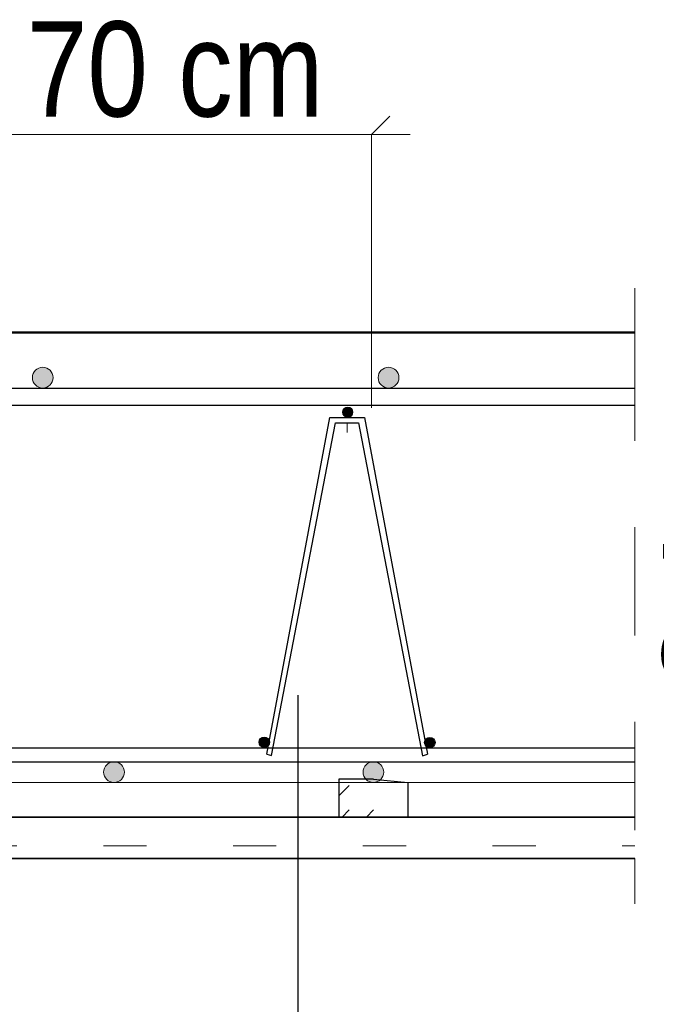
# Model space of a CAD drawing. Header units: millimetres. Extents: x -4 to 113, y -17 to 52.
# Tile 90 of 91: x 108.103 to 108.84, y 38.737 to 39.875. Entities that reach past the tile are written whole.
import ezdxf

# ---------------------------------------------------------------- set-up
doc = ezdxf.new("R2010")
doc.units = ezdxf.units.MM
doc.linetypes.add('DASHDOT', pattern=[1, 0.5, -0.25, 0, -0.25])
doc.linetypes.add('HIDDEN', pattern=[0.375, 0.25, -0.125])
doc.layers.add('Mattenbewehrung', color=7, linetype='Continuous', lineweight=20)
doc.layers.add('Schraffuren', color=7, linetype='Continuous', lineweight=20)
doc.styles.add('Arial Narrow', font='ARIALN.TTF')
doc.dimstyles.new('Arch_Strakon_dimstyle', dxfattribs={"dimtxt": 17.5, "dimasz": 1, "dimexe": 1.25, "dimexo": 0.0625, "dimgap": 1, "dimtad": 0, "dimdec": 5, "dimzin": 12, "dimdsep": 46, "dimtxsty": 'Arial Narrow', "dimblk": 'Arrowhead_Tick', "dimsah": 1, "dimcen": 0, "dimse1": 1, "dimse2": 1, "dimclrd": 6, "dimclrt": 2, "dimazin": 0, "dimtfac": 1, "dimtdec": 4, "dimtmove": 0, "dimatfit": 3, "dimldrblk": 'NONE', "dimfxl": 1, "dimtvp": 1, "dimtolj": 1, "dimtzin": 0, "dimlwd": 13, "dimarcsym": 2})

# ---------------------------------------------------------------- blocks, each defined once
blk = doc.blocks.new('Arrowhead_Tick')
at = {"color": 0, "linetype": 'Continuous', "lineweight": -2, "ltscale": 0.5}
for p, q in [((0, 20), (0, -10)), ((-1, 0), (0, 0)), ((10, 0), (0, 0))]:
    blk.add_line(p, q, dxfattribs=at)
at = {"color": 2, "linetype": 'Continuous', "lineweight": 35, "ltscale": 0.5}
blk.add_line((4.42, 4.42), (-4.42, -4.42), dxfattribs=at)
blk = doc.blocks.new('*D41')
at = {"layer": 'Defpoints', "color": 0}
for p in [(108.5523, 38.9934), (109.3177, 38.9934), (108.8149, 38.9534)]:
    blk.add_point(p, dxfattribs=at)
at = {"layer": 'Mattenbewehrung', "color": 6, "linetype": 'Continuous', "lineweight": 13}
for p, q in [((109.3177, 39.0034), (109.3177, 39.0134)), ((109.3177, 38.9534), (109.3177, 38.9934)), ((109.3177, 38.9434), (109.3177, 38.9334))]:
    blk.add_line(p, q, dxfattribs=at)
at = {"layer": 'Mattenbewehrung', "color": 6, "lineweight": 13, "xscale": 0.01, "yscale": 0.01, "zscale": 0.01}
for p, rotation in [((109.3177, 38.9534), 90), ((109.3177, 38.9934), 270)]:
    blk.add_blockref('Arrowhead_Tick', p, dxfattribs=dict(at, rotation=rotation))
at = {"layer": 'Mattenbewehrung', "color": 2, "lineweight": 35, "insert": (109.2677, 38.825), "char_height": 0.1575, "attachment_point": 5, "rotation": 90, "style": 'Arial Narrow'}
blk.add_mtext('\\A1;2', dxfattribs=at)
blk = doc.blocks.new('_None')
blk = doc.blocks.new('*D42')
at = {"layer": 'Defpoints', "color": 0}
for p in [(108.8149, 39.5134), (109.6189, 39.5134), (108.5298, 39.4734)]:
    blk.add_point(p, dxfattribs=at)
at = {"layer": 'Schraffuren', "color": 6, "linetype": 'Continuous', "lineweight": 13}
for p, q in [((109.6189, 39.5234), (109.6189, 39.5334)), ((109.6189, 39.4734), (109.6189, 39.5134)), ((109.6189, 39.4634), (109.6189, 39.4534))]:
    blk.add_line(p, q, dxfattribs=at)
at = {"layer": 'Schraffuren', "color": 6, "lineweight": 13, "xscale": 0.01, "yscale": 0.01, "zscale": 0.01}
for p, rotation in [((109.6189, 39.4734), 90), ((109.6189, 39.5134), 270)]:
    blk.add_blockref('Arrowhead_Tick', p, dxfattribs=dict(at, rotation=rotation))
at = {"layer": 'Schraffuren', "color": 2, "lineweight": 35, "insert": (109.5689, 39.6417), "char_height": 0.1575, "attachment_point": 5, "rotation": 90, "style": 'Arial Narrow'}
blk.add_mtext('\\A1;2', dxfattribs=at)
blk = doc.blocks.new('*D43')
at = {"layer": 'Defpoints', "color": 0}
for p in [(107.0553, 39.4294), (108.8149, 39.4294), (108.8149, 38.9534)]:
    blk.add_point(p, dxfattribs=at)
at = {"layer": 'Schraffuren', "color": 6, "linetype": 'Continuous', "lineweight": 13}
blk.add_line((107.0553, 38.9634), (107.0553, 39.4194), dxfattribs=at)
at = {"layer": 'Schraffuren', "color": 6, "lineweight": 13, "xscale": 0.01, "yscale": 0.01, "zscale": 0.01}
for p, rotation in [((107.0553, 39.4294), 90), ((107.0553, 38.9534), 270)]:
    blk.add_blockref('Arrowhead_Tick', p, dxfattribs=dict(at, rotation=rotation))
at = {"layer": 'Schraffuren', "color": 2, "lineweight": 35, "insert": (106.9249, 39.1914), "char_height": 0.1575, "attachment_point": 5, "rotation": 90, "style": 'Arial Narrow'}
blk.add_mtext('\\A1;23{\\A1;\\H.6x;\\S8;}', dxfattribs=at)
blk = doc.blocks.new('*D44')
at = {"layer": 'Defpoints', "color": 0}
for p in [(107.3983, 39.4294), (109.0553, 39.4294), (107.3983, 38.9534)]:
    blk.add_point(p, dxfattribs=at)
at = {"layer": 'Schraffuren', "color": 6, "linetype": 'Continuous', "lineweight": 13}
blk.add_line((109.0553, 38.9634), (109.0553, 39.4194), dxfattribs=at)
at = {"layer": 'Schraffuren', "color": 6, "lineweight": 13, "xscale": 0.01, "yscale": 0.01, "zscale": 0.01}
for p, rotation in [((109.0553, 39.4294), 90), ((109.0553, 38.9534), 270)]:
    blk.add_blockref('Arrowhead_Tick', p, dxfattribs=dict(at, rotation=rotation))
at = {"layer": 'Schraffuren', "color": 2, "lineweight": 35, "insert": (108.9262, 39.1914), "char_height": 0.1575, "attachment_point": 5, "rotation": 90, "style": 'Arial Narrow'}
blk.add_mtext('\\A1;24', dxfattribs=at)

msp = doc.modelspace()

# ---------------------------------------------------------------- hatches: boundary and pattern name
at = {"layer": 'Mattenbewehrung', "lineweight": 13, "true_color": 0x000000}
for points in [[(108.141844, 39.461355), (108.141838, 39.461732), (108.14182, 39.462109), (108.14179, 39.462485), (108.141749, 39.462859), (108.141696, 39.463233), (108.141631, 39.463604), (108.141555, 39.463973), (108.141467, 39.46434), (108.141367, 39.464703), (108.141256, 39.465064), (108.141134, 39.46542), (108.141001, 39.465773), (108.140857, 39.466121), (108.140702, 39.466465), (108.140536, 39.466803), (108.140359, 39.467136), (108.140173, 39.467464), (108.139976, 39.467785), (108.139769, 39.4681), (108.139552, 39.468409), (108.139326, 39.46871), (108.13909, 39.469004), (108.138845, 39.469291), (108.138591, 39.46957), (108.138329, 39.469841), (108.138058, 39.470103), (108.137779, 39.470357), (108.137493, 39.470602), (108.137199, 39.470837), (108.136897, 39.471064), (108.136589, 39.47128), (108.136274, 39.471487), (108.135952, 39.471684), (108.135625, 39.471871), (108.135292, 39.472047), (108.134953, 39.472213), (108.13461, 39.472368), (108.134261, 39.472513), (108.133909, 39.472646), (108.133552, 39.472768), (108.133192, 39.472879), (108.132828, 39.472978), (108.132461, 39.473066), (108.132092, 39.473143), (108.131721, 39.473208), (108.131348, 39.473261), (108.130973, 39.473302), (108.130597, 39.473332), (108.130221, 39.473349), (108.129844, 39.473355), (108.129467, 39.473349), (108.12909, 39.473332), (108.128714, 39.473302), (108.12834, 39.473261), (108.127967, 39.473208), (108.127595, 39.473143), (108.127226, 39.473066), (108.126859, 39.472978), (108.126496, 39.472879), (108.126136, 39.472768), (108.125779, 39.472646), (108.125426, 39.472513), (108.125078, 39.472368), (108.124734, 39.472213), (108.124396, 39.472047), (108.124063, 39.471871), (108.123735, 39.471684), (108.123414, 39.471487), (108.123099, 39.47128), (108.12279, 39.471064), (108.122489, 39.470837), (108.122195, 39.470602), (108.121908, 39.470357), (108.121629, 39.470103), (108.121358, 39.469841), (108.121096, 39.46957), (108.120842, 39.469291), (108.120598, 39.469004), (108.120362, 39.46871), (108.120136, 39.468409), (108.119919, 39.4681), (108.119712, 39.467785), (108.119515, 39.467464), (108.119328, 39.467136), (108.119152, 39.466803), (108.118986, 39.466465), (108.118831, 39.466121), (108.118686, 39.465773), (108.118553, 39.46542), (108.118431, 39.465064), (108.11832, 39.464703), (108.118221, 39.46434), (108.118133, 39.463973), (108.118056, 39.463604), (108.117991, 39.463233), (108.117938, 39.462859), (108.117897, 39.462485), (108.117867, 39.462109), (108.11785, 39.461732), (108.117844, 39.461355), (108.11785, 39.460978), (108.117867, 39.460602), (108.117897, 39.460226), (108.117938, 39.459851), (108.117991, 39.459478), (108.118056, 39.459107), (108.118133, 39.458738), (108.118221, 39.458371), (108.11832, 39.458008), (108.118431, 39.457647), (108.118553, 39.457291), (108.118686, 39.456938), (108.118831, 39.45659), (108.118986, 39.456246), (108.119152, 39.455908), (108.119328, 39.455574), (108.119515, 39.455247), (108.119712, 39.454925), (108.119919, 39.45461), (108.120136, 39.454302), (108.120362, 39.454001), (108.120598, 39.453706), (108.120842, 39.45342), (108.121096, 39.453141), (108.121358, 39.45287), (108.121629, 39.452608), (108.121908, 39.452354), (108.122195, 39.452109), (108.122489, 39.451874), (108.12279, 39.451647), (108.123099, 39.45143), (108.123414, 39.451223), (108.123735, 39.451027), (108.124063, 39.45084), (108.124396, 39.450663), (108.124734, 39.450497), (108.125078, 39.450342), (108.125426, 39.450198), (108.125779, 39.450065), (108.126136, 39.449943), (108.126496, 39.449832), (108.126859, 39.449732), (108.127226, 39.449644), (108.127595, 39.449568), (108.127967, 39.449503), (108.12834, 39.44945), (108.128714, 39.449409), (108.12909, 39.449379), (108.129467, 39.449361), (108.129844, 39.449355), (108.130221, 39.449361), (108.130597, 39.449379), (108.130973, 39.449409), (108.131348, 39.44945), (108.131721, 39.449503), (108.132092, 39.449568), (108.132461, 39.449644), (108.132828, 39.449732), (108.133192, 39.449832), (108.133552, 39.449943), (108.133909, 39.450065), (108.134261, 39.450198), (108.13461, 39.450342), (108.134953, 39.450497), (108.135292, 39.450663), (108.135625, 39.45084), (108.135952, 39.451027), (108.136274, 39.451223), (108.136589, 39.45143), (108.136897, 39.451647), (108.137199, 39.451874), (108.137493, 39.452109), (108.137779, 39.452354), (108.138058, 39.452608), (108.138329, 39.45287), (108.138591, 39.453141), (108.138845, 39.45342), (108.13909, 39.453706), (108.139326, 39.454001), (108.139552, 39.454302), (108.139769, 39.45461), (108.139976, 39.454925), (108.140173, 39.455247), (108.140359, 39.455574), (108.140536, 39.455908), (108.140702, 39.456246), (108.140857, 39.45659), (108.141001, 39.456938), (108.141134, 39.457291), (108.141256, 39.457647), (108.141367, 39.458008), (108.141467, 39.458371), (108.141555, 39.458738), (108.141631, 39.459107), (108.141696, 39.459478), (108.141749, 39.459851), (108.14179, 39.460226), (108.14182, 39.460602), (108.141838, 39.460978)], [(108.541844, 39.461355), (108.541838, 39.461732), (108.54182, 39.462109), (108.541791, 39.462485), (108.541749, 39.462859), (108.541696, 39.463233), (108.541631, 39.463604), (108.541555, 39.463973), (108.541467, 39.46434), (108.541367, 39.464703), (108.541256, 39.465064), (108.541134, 39.46542), (108.541001, 39.465773), (108.540857, 39.466121), (108.540702, 39.466465), (108.540536, 39.466803), (108.540359, 39.467136), (108.540173, 39.467464), (108.539976, 39.467785), (108.539769, 39.4681), (108.539552, 39.468409), (108.539326, 39.46871), (108.53909, 39.469004), (108.538845, 39.469291), (108.538591, 39.46957), (108.538329, 39.469841), (108.538058, 39.470103), (108.53778, 39.470357), (108.537493, 39.470602), (108.537199, 39.470837), (108.536897, 39.471064), (108.536589, 39.47128), (108.536274, 39.471487), (108.535952, 39.471684), (108.535625, 39.471871), (108.535292, 39.472047), (108.534953, 39.472213), (108.53461, 39.472368), (108.534261, 39.472513), (108.533909, 39.472646), (108.533552, 39.472768), (108.533192, 39.472879), (108.532828, 39.472978), (108.532461, 39.473066), (108.532092, 39.473143), (108.531721, 39.473208), (108.531348, 39.473261), (108.530973, 39.473302), (108.530597, 39.473332), (108.530221, 39.473349), (108.529844, 39.473355), (108.529467, 39.473349), (108.52909, 39.473332), (108.528714, 39.473302), (108.52834, 39.473261), (108.527967, 39.473208), (108.527595, 39.473143), (108.527226, 39.473066), (108.526859, 39.472978), (108.526496, 39.472879), (108.526136, 39.472768), (108.525779, 39.472646), (108.525426, 39.472513), (108.525078, 39.472368), (108.524734, 39.472213), (108.524396, 39.472047), (108.524063, 39.471871), (108.523735, 39.471684), (108.523414, 39.471487), (108.523099, 39.47128), (108.52279, 39.471064), (108.522489, 39.470837), (108.522195, 39.470602), (108.521908, 39.470357), (108.521629, 39.470103), (108.521358, 39.469841), (108.521096, 39.46957), (108.520842, 39.469291), (108.520598, 39.469004), (108.520362, 39.46871), (108.520136, 39.468409), (108.519919, 39.4681), (108.519712, 39.467785), (108.519515, 39.467464), (108.519328, 39.467136), (108.519152, 39.466803), (108.518986, 39.466465), (108.518831, 39.466121), (108.518686, 39.465773), (108.518553, 39.46542), (108.518431, 39.465064), (108.51832, 39.464703), (108.518221, 39.46434), (108.518133, 39.463973), (108.518056, 39.463604), (108.517992, 39.463233), (108.517938, 39.462859), (108.517897, 39.462485), (108.517867, 39.462109), (108.51785, 39.461732), (108.517844, 39.461355), (108.51785, 39.460978), (108.517867, 39.460602), (108.517897, 39.460226), (108.517938, 39.459851), (108.517992, 39.459478), (108.518056, 39.459107), (108.518133, 39.458738), (108.518221, 39.458371), (108.51832, 39.458008), (108.518431, 39.457647), (108.518553, 39.457291), (108.518686, 39.456938), (108.518831, 39.45659), (108.518986, 39.456246), (108.519152, 39.455908), (108.519328, 39.455574), (108.519515, 39.455247), (108.519712, 39.454925), (108.519919, 39.45461), (108.520136, 39.454302), (108.520362, 39.454001), (108.520598, 39.453706), (108.520842, 39.45342), (108.521096, 39.453141), (108.521358, 39.45287), (108.521629, 39.452608), (108.521908, 39.452354), (108.522195, 39.452109), (108.522489, 39.451874), (108.52279, 39.451647), (108.523099, 39.45143), (108.523414, 39.451223), (108.523735, 39.451027), (108.524063, 39.45084), (108.524396, 39.450663), (108.524734, 39.450497), (108.525078, 39.450342), (108.525426, 39.450198), (108.525779, 39.450065), (108.526136, 39.449943), (108.526496, 39.449832), (108.526859, 39.449732), (108.527226, 39.449644), (108.527595, 39.449568), (108.527967, 39.449503), (108.52834, 39.44945), (108.528714, 39.449409), (108.52909, 39.449379), (108.529467, 39.449361), (108.529844, 39.449355), (108.530221, 39.449361), (108.530597, 39.449379), (108.530973, 39.449409), (108.531348, 39.44945), (108.531721, 39.449503), (108.532092, 39.449568), (108.532461, 39.449644), (108.532828, 39.449732), (108.533192, 39.449832), (108.533552, 39.449943), (108.533909, 39.450065), (108.534261, 39.450198), (108.53461, 39.450342), (108.534953, 39.450497), (108.535292, 39.450663), (108.535625, 39.45084), (108.535952, 39.451027), (108.536274, 39.451223), (108.536589, 39.45143), (108.536897, 39.451647), (108.537199, 39.451874), (108.537493, 39.452109), (108.53778, 39.452354), (108.538058, 39.452608), (108.538329, 39.45287), (108.538591, 39.453141), (108.538845, 39.45342), (108.53909, 39.453706), (108.539326, 39.454001), (108.539552, 39.454302), (108.539769, 39.45461), (108.539976, 39.454925), (108.540173, 39.455247), (108.540359, 39.455574), (108.540536, 39.455908), (108.540702, 39.456246), (108.540857, 39.45659), (108.541001, 39.456938), (108.541134, 39.457291), (108.541256, 39.457647), (108.541367, 39.458008), (108.541467, 39.458371), (108.541555, 39.458738), (108.541631, 39.459107), (108.541696, 39.459478), (108.541749, 39.459851), (108.541791, 39.460226), (108.54182, 39.460602), (108.541838, 39.460978)], [(108.488689, 39.421355), (108.488686, 39.421544), (108.488677, 39.421732), (108.488662, 39.42192), (108.488641, 39.422107), (108.488615, 39.422294), (108.488582, 39.42248), (108.488544, 39.422664), (108.4885, 39.422848), (108.48845, 39.423029), (108.488395, 39.42321), (108.488334, 39.423388), (108.488267, 39.423564), (108.488195, 39.423738), (108.488118, 39.42391), (108.488035, 39.424079), (108.487946, 39.424246), (108.487853, 39.42441), (108.487755, 39.42457), (108.487651, 39.424728), (108.487543, 39.424882), (108.48743, 39.425033), (108.487312, 39.42518), (108.487189, 39.425323), (108.487062, 39.425463), (108.486931, 39.425598), (108.486796, 39.425729), (108.486656, 39.425856), (108.486513, 39.425978), (108.486366, 39.426096), (108.486215, 39.42621), (108.486061, 39.426318), (108.485904, 39.426421), (108.485743, 39.42652), (108.485579, 39.426613), (108.485413, 39.426701), (108.485243, 39.426784), (108.485071, 39.426862), (108.484897, 39.426934), (108.484721, 39.427001), (108.484543, 39.427062), (108.484363, 39.427117), (108.484181, 39.427167), (108.483997, 39.427211), (108.483813, 39.427249), (108.483627, 39.427282), (108.483441, 39.427308), (108.483253, 39.427329), (108.483065, 39.427344), (108.482877, 39.427352), (108.482689, 39.427355), (108.4825, 39.427352), (108.482312, 39.427344), (108.482124, 39.427329), (108.481937, 39.427308), (108.48175, 39.427282), (108.481564, 39.427249), (108.48138, 39.427211), (108.481196, 39.427167), (108.481015, 39.427117), (108.480834, 39.427062), (108.480656, 39.427001), (108.48048, 39.426934), (108.480306, 39.426862), (108.480134, 39.426784), (108.479965, 39.426701), (108.479798, 39.426613), (108.479634, 39.42652), (108.479474, 39.426421), (108.479316, 39.426318), (108.479162, 39.42621), (108.479011, 39.426096), (108.478864, 39.425978), (108.478721, 39.425856), (108.478581, 39.425729), (108.478446, 39.425598), (108.478315, 39.425463), (108.478188, 39.425323), (108.478065, 39.42518), (108.477948, 39.425033), (108.477834, 39.424882), (108.477726, 39.424728), (108.477623, 39.42457), (108.477524, 39.42441), (108.477431, 39.424246), (108.477343, 39.424079), (108.47726, 39.42391), (108.477182, 39.423738), (108.47711, 39.423564), (108.477043, 39.423388), (108.476982, 39.42321), (108.476927, 39.423029), (108.476877, 39.422848), (108.476833, 39.422664), (108.476795, 39.42248), (108.476762, 39.422294), (108.476736, 39.422107), (108.476715, 39.42192), (108.4767, 39.421732), (108.476692, 39.421544), (108.476689, 39.421355), (108.476692, 39.421167), (108.4767, 39.420979), (108.476715, 39.420791), (108.476736, 39.420603), (108.476762, 39.420417), (108.476795, 39.420231), (108.476833, 39.420047), (108.476877, 39.419863), (108.476927, 39.419681), (108.476982, 39.419501), (108.477043, 39.419323), (108.47711, 39.419147), (108.477182, 39.418973), (108.47726, 39.418801), (108.477343, 39.418631), (108.477431, 39.418465), (108.477524, 39.418301), (108.477623, 39.41814), (108.477726, 39.417983), (108.477834, 39.417829), (108.477948, 39.417678), (108.478065, 39.417531), (108.478188, 39.417388), (108.478315, 39.417248), (108.478446, 39.417113), (108.478581, 39.416982), (108.478721, 39.416855), (108.478864, 39.416732), (108.479011, 39.416614), (108.479162, 39.416501), (108.479316, 39.416393), (108.479474, 39.416289), (108.479634, 39.416191), (108.479798, 39.416098), (108.479965, 39.416009), (108.480134, 39.415926), (108.480306, 39.415849), (108.48048, 39.415777), (108.480656, 39.41571), (108.480834, 39.415649), (108.481015, 39.415594), (108.481196, 39.415544), (108.48138, 39.4155), (108.481564, 39.415462), (108.48175, 39.415429), (108.481937, 39.415403), (108.482124, 39.415382), (108.482312, 39.415367), (108.4825, 39.415358), (108.482689, 39.415355), (108.482877, 39.415358), (108.483065, 39.415367), (108.483253, 39.415382), (108.483441, 39.415403), (108.483627, 39.415429), (108.483813, 39.415462), (108.483997, 39.4155), (108.484181, 39.415544), (108.484363, 39.415594), (108.484543, 39.415649), (108.484721, 39.41571), (108.484897, 39.415777), (108.485071, 39.415849), (108.485243, 39.415926), (108.485413, 39.416009), (108.485579, 39.416098), (108.485743, 39.416191), (108.485904, 39.416289), (108.486061, 39.416393), (108.486215, 39.416501), (108.486366, 39.416614), (108.486513, 39.416732), (108.486656, 39.416855), (108.486796, 39.416982), (108.486931, 39.417113), (108.487062, 39.417248), (108.487189, 39.417388), (108.487312, 39.417531), (108.48743, 39.417678), (108.487543, 39.417829), (108.487651, 39.417983), (108.487755, 39.41814), (108.487853, 39.418301), (108.487946, 39.418465), (108.488035, 39.418631), (108.488118, 39.418801), (108.488195, 39.418973), (108.488267, 39.419147), (108.488334, 39.419323), (108.488395, 39.419501), (108.48845, 39.419681), (108.4885, 39.419863), (108.488544, 39.420047), (108.488582, 39.420231), (108.488615, 39.420417), (108.488641, 39.420603), (108.488662, 39.420791), (108.488677, 39.420979), (108.488686, 39.421167)], [(108.392058, 39.039868), (108.392055, 39.040056), (108.392046, 39.040245), (108.392031, 39.040432), (108.39201, 39.04062), (108.391984, 39.040806), (108.391951, 39.040992), (108.391913, 39.041177), (108.391869, 39.04136), (108.391819, 39.041542), (108.391764, 39.041722), (108.391703, 39.0419), (108.391636, 39.042077), (108.391564, 39.042251), (108.391487, 39.042423), (108.391404, 39.042592), (108.391315, 39.042758), (108.391222, 39.042922), (108.391124, 39.043083), (108.39102, 39.04324), (108.390912, 39.043395), (108.390799, 39.043545), (108.390681, 39.043692), (108.390558, 39.043836), (108.390431, 39.043975), (108.3903, 39.04411), (108.390165, 39.044242), (108.390026, 39.044368), (108.389882, 39.044491), (108.389735, 39.044609), (108.389584, 39.044722), (108.38943, 39.04483), (108.389273, 39.044934), (108.389112, 39.045032), (108.388948, 39.045126), (108.388782, 39.045214), (108.388612, 39.045297), (108.388441, 39.045374), (108.388266, 39.045446), (108.38809, 39.045513), (108.387912, 39.045574), (108.387732, 39.04563), (108.38755, 39.045679), (108.387367, 39.045723), (108.387182, 39.045762), (108.386996, 39.045794), (108.38681, 39.045821), (108.386622, 39.045841), (108.386434, 39.045856), (108.386246, 39.045865), (108.386058, 39.045868), (108.385869, 39.045865), (108.385681, 39.045856), (108.385493, 39.045841), (108.385306, 39.045821), (108.385119, 39.045794), (108.384933, 39.045762), (108.384749, 39.045723), (108.384566, 39.045679), (108.384384, 39.04563), (108.384204, 39.045574), (108.384025, 39.045513), (108.383849, 39.045446), (108.383675, 39.045374), (108.383503, 39.045297), (108.383334, 39.045214), (108.383167, 39.045126), (108.383003, 39.045032), (108.382843, 39.044934), (108.382685, 39.04483), (108.382531, 39.044722), (108.38238, 39.044609), (108.382233, 39.044491), (108.38209, 39.044368), (108.38195, 39.044242), (108.381815, 39.04411), (108.381684, 39.043975), (108.381557, 39.043836), (108.381435, 39.043692), (108.381317, 39.043545), (108.381204, 39.043395), (108.381095, 39.04324), (108.380992, 39.043083), (108.380893, 39.042922), (108.3808, 39.042758), (108.380712, 39.042592), (108.380629, 39.042423), (108.380551, 39.042251), (108.380479, 39.042077), (108.380412, 39.0419), (108.380351, 39.041722), (108.380296, 39.041542), (108.380246, 39.04136), (108.380202, 39.041177), (108.380164, 39.040992), (108.380132, 39.040806), (108.380105, 39.04062), (108.380084, 39.040432), (108.380069, 39.040245), (108.380061, 39.040056), (108.380058, 39.039868), (108.380061, 39.039679), (108.380069, 39.039491), (108.380084, 39.039303), (108.380105, 39.039116), (108.380132, 39.038929), (108.380164, 39.038744), (108.380202, 39.038559), (108.380246, 39.038376), (108.380296, 39.038194), (108.380351, 39.038014), (108.380412, 39.037835), (108.380479, 39.037659), (108.380551, 39.037485), (108.380629, 39.037313), (108.380712, 39.037144), (108.3808, 39.036977), (108.380893, 39.036814), (108.380992, 39.036653), (108.381095, 39.036495), (108.381204, 39.036341), (108.381317, 39.03619), (108.381435, 39.036043), (108.381557, 39.0359), (108.381684, 39.035761), (108.381815, 39.035625), (108.38195, 39.035494), (108.38209, 39.035367), (108.382233, 39.035245), (108.38238, 39.035127), (108.382531, 39.035014), (108.382685, 39.034905), (108.382843, 39.034802), (108.383003, 39.034703), (108.383167, 39.03461), (108.383334, 39.034522), (108.383503, 39.034439), (108.383675, 39.034361), (108.383849, 39.034289), (108.384025, 39.034223), (108.384204, 39.034161), (108.384384, 39.034106), (108.384566, 39.034056), (108.384749, 39.034012), (108.384933, 39.033974), (108.385119, 39.033942), (108.385306, 39.033915), (108.385493, 39.033894), (108.385681, 39.03388), (108.385869, 39.033871), (108.386058, 39.033868), (108.386246, 39.033871), (108.386434, 39.03388), (108.386622, 39.033894), (108.38681, 39.033915), (108.386996, 39.033942), (108.387182, 39.033974), (108.387367, 39.034012), (108.38755, 39.034056), (108.387732, 39.034106), (108.387912, 39.034161), (108.38809, 39.034223), (108.388266, 39.034289), (108.388441, 39.034361), (108.388612, 39.034439), (108.388782, 39.034522), (108.388948, 39.03461), (108.389112, 39.034703), (108.389273, 39.034802), (108.38943, 39.034905), (108.389584, 39.035014), (108.389735, 39.035127), (108.389882, 39.035245), (108.390026, 39.035367), (108.390165, 39.035494), (108.3903, 39.035625), (108.390431, 39.035761), (108.390558, 39.0359), (108.390681, 39.036043), (108.390799, 39.03619), (108.390912, 39.036341), (108.39102, 39.036495), (108.391124, 39.036653), (108.391222, 39.036814), (108.391315, 39.036977), (108.391404, 39.037144), (108.391487, 39.037313), (108.391564, 39.037485), (108.391636, 39.037659), (108.391703, 39.037835), (108.391764, 39.038014), (108.391819, 39.038194), (108.391869, 39.038376), (108.391913, 39.038559), (108.391951, 39.038744), (108.391984, 39.038929), (108.39201, 39.039116), (108.392031, 39.039303), (108.392046, 39.039491), (108.392055, 39.039679)], [(108.583594, 39.039448), (108.583591, 39.039636), (108.583582, 39.039824), (108.583567, 39.040012), (108.583547, 39.0402), (108.58352, 39.040386), (108.583488, 39.040572), (108.58345, 39.040757), (108.583406, 39.04094), (108.583356, 39.041122), (108.5833, 39.041302), (108.583239, 39.04148), (108.583173, 39.041656), (108.583101, 39.041831), (108.583023, 39.042002), (108.58294, 39.042172), (108.582852, 39.042338), (108.582759, 39.042502), (108.58266, 39.042663), (108.582557, 39.04282), (108.582448, 39.042974), (108.582335, 39.043125), (108.582217, 39.043272), (108.582095, 39.043416), (108.581968, 39.043555), (108.581837, 39.04369), (108.581701, 39.043822), (108.581562, 39.043948), (108.581419, 39.044071), (108.581272, 39.044189), (108.581121, 39.044302), (108.580967, 39.04441), (108.580809, 39.044514), (108.580648, 39.044612), (108.580485, 39.044706), (108.580318, 39.044794), (108.580149, 39.044877), (108.579977, 39.044954), (108.579803, 39.045026), (108.579626, 39.045093), (108.579448, 39.045154), (108.579268, 39.04521), (108.579086, 39.045259), (108.578903, 39.045303), (108.578718, 39.045341), (108.578533, 39.045374), (108.578346, 39.0454), (108.578159, 39.045421), (108.577971, 39.045436), (108.577783, 39.045445), (108.577594, 39.045448), (108.577406, 39.045445), (108.577217, 39.045436), (108.577029, 39.045421), (108.576842, 39.0454), (108.576655, 39.045374), (108.57647, 39.045341), (108.576285, 39.045303), (108.576102, 39.045259), (108.57592, 39.04521), (108.57574, 39.045154), (108.575562, 39.045093), (108.575385, 39.045026), (108.575211, 39.044954), (108.575039, 39.044877), (108.57487, 39.044794), (108.574704, 39.044706), (108.57454, 39.044612), (108.574379, 39.044514), (108.574222, 39.04441), (108.574067, 39.044302), (108.573917, 39.044189), (108.57377, 39.044071), (108.573626, 39.043948), (108.573487, 39.043822), (108.573351, 39.04369), (108.57322, 39.043555), (108.573093, 39.043416), (108.572971, 39.043272), (108.572853, 39.043125), (108.57274, 39.042974), (108.572632, 39.04282), (108.572528, 39.042663), (108.57243, 39.042502), (108.572336, 39.042338), (108.572248, 39.042172), (108.572165, 39.042002), (108.572088, 39.041831), (108.572015, 39.041656), (108.571949, 39.04148), (108.571888, 39.041302), (108.571832, 39.041122), (108.571783, 39.04094), (108.571739, 39.040757), (108.5717, 39.040572), (108.571668, 39.040386), (108.571641, 39.0402), (108.571621, 39.040012), (108.571606, 39.039824), (108.571597, 39.039636), (108.571594, 39.039448), (108.571597, 39.039259), (108.571606, 39.039071), (108.571621, 39.038883), (108.571641, 39.038696), (108.571668, 39.038509), (108.5717, 39.038323), (108.571739, 39.038139), (108.571783, 39.037956), (108.571832, 39.037774), (108.571888, 39.037594), (108.571949, 39.037415), (108.572015, 39.037239), (108.572088, 39.037065), (108.572165, 39.036893), (108.572248, 39.036724), (108.572336, 39.036557), (108.57243, 39.036394), (108.572528, 39.036233), (108.572632, 39.036075), (108.57274, 39.035921), (108.572853, 39.03577), (108.572971, 39.035623), (108.573093, 39.03548), (108.57322, 39.03534), (108.573351, 39.035205), (108.573487, 39.035074), (108.573626, 39.034947), (108.57377, 39.034825), (108.573917, 39.034707), (108.574067, 39.034594), (108.574222, 39.034485), (108.574379, 39.034382), (108.57454, 39.034283), (108.574704, 39.03419), (108.57487, 39.034102), (108.575039, 39.034019), (108.575211, 39.033941), (108.575385, 39.033869), (108.575562, 39.033802), (108.57574, 39.033741), (108.57592, 39.033686), (108.576102, 39.033636), (108.576285, 39.033592), (108.57647, 39.033554), (108.576655, 39.033522), (108.576842, 39.033495), (108.577029, 39.033474), (108.577217, 39.03346), (108.577406, 39.033451), (108.577594, 39.033448), (108.577783, 39.033451), (108.577971, 39.03346), (108.578159, 39.033474), (108.578346, 39.033495), (108.578533, 39.033522), (108.578718, 39.033554), (108.578903, 39.033592), (108.579086, 39.033636), (108.579268, 39.033686), (108.579448, 39.033741), (108.579626, 39.033802), (108.579803, 39.033869), (108.579977, 39.033941), (108.580149, 39.034019), (108.580318, 39.034102), (108.580485, 39.03419), (108.580648, 39.034283), (108.580809, 39.034382), (108.580967, 39.034485), (108.581121, 39.034594), (108.581272, 39.034707), (108.581419, 39.034825), (108.581562, 39.034947), (108.581701, 39.035074), (108.581837, 39.035205), (108.581968, 39.03534), (108.582095, 39.03548), (108.582217, 39.035623), (108.582335, 39.03577), (108.582448, 39.035921), (108.582557, 39.036075), (108.58266, 39.036233), (108.582759, 39.036394), (108.582852, 39.036557), (108.58294, 39.036724), (108.583023, 39.036893), (108.583101, 39.037065), (108.583173, 39.037239), (108.583239, 39.037415), (108.5833, 39.037594), (108.583356, 39.037774), (108.583406, 39.037956), (108.58345, 39.038139), (108.583488, 39.038323), (108.58352, 39.038509), (108.583547, 39.038696), (108.583567, 39.038883), (108.583582, 39.039071), (108.583591, 39.039259)], [(108.224311, 39.005355), (108.224305, 39.005732), (108.224287, 39.006109), (108.224258, 39.006485), (108.224216, 39.006859), (108.224163, 39.007233), (108.224098, 39.007604), (108.224022, 39.007973), (108.223934, 39.00834), (108.223835, 39.008703), (108.223724, 39.009064), (108.223602, 39.00942), (108.223468, 39.009773), (108.223324, 39.010121), (108.223169, 39.010465), (108.223003, 39.010803), (108.222827, 39.011136), (108.22264, 39.011464), (108.222443, 39.011785), (108.222236, 39.0121), (108.222019, 39.012409), (108.221793, 39.01271), (108.221557, 39.013004), (108.221312, 39.013291), (108.221059, 39.01357), (108.220796, 39.013841), (108.220526, 39.014103), (108.220247, 39.014357), (108.21996, 39.014602), (108.219666, 39.014837), (108.219364, 39.015064), (108.219056, 39.01528), (108.218741, 39.015487), (108.21842, 39.015684), (108.218092, 39.015871), (108.217759, 39.016047), (108.21742, 39.016213), (108.217077, 39.016368), (108.216729, 39.016513), (108.216376, 39.016646), (108.216019, 39.016768), (108.215659, 39.016879), (108.215295, 39.016978), (108.214929, 39.017066), (108.21456, 39.017143), (108.214188, 39.017208), (108.213815, 39.017261), (108.21344, 39.017302), (108.213065, 39.017332), (108.212688, 39.017349), (108.212311, 39.017355), (108.211934, 39.017349), (108.211558, 39.017332), (108.211182, 39.017302), (108.210807, 39.017261), (108.210434, 39.017208), (108.210062, 39.017143), (108.209693, 39.017066), (108.209327, 39.016978), (108.208963, 39.016879), (108.208603, 39.016768), (108.208246, 39.016646), (108.207894, 39.016513), (108.207545, 39.016368), (108.207202, 39.016213), (108.206863, 39.016047), (108.20653, 39.015871), (108.206203, 39.015684), (108.205881, 39.015487), (108.205566, 39.01528), (108.205258, 39.015064), (108.204956, 39.014837), (108.204662, 39.014602), (108.204375, 39.014357), (108.204096, 39.014103), (108.203826, 39.013841), (108.203563, 39.01357), (108.20331, 39.013291), (108.203065, 39.013004), (108.202829, 39.01271), (108.202603, 39.012409), (108.202386, 39.0121), (108.202179, 39.011785), (108.201982, 39.011464), (108.201795, 39.011136), (108.201619, 39.010803), (108.201453, 39.010465), (108.201298, 39.010121), (108.201154, 39.009773), (108.20102, 39.00942), (108.200898, 39.009064), (108.200788, 39.008703), (108.200688, 39.00834), (108.2006, 39.007973), (108.200524, 39.007604), (108.200459, 39.007233), (108.200406, 39.006859), (108.200364, 39.006485), (108.200335, 39.006109), (108.200317, 39.005732), (108.200311, 39.005355), (108.200317, 39.004978), (108.200335, 39.004602), (108.200364, 39.004226), (108.200406, 39.003851), (108.200459, 39.003478), (108.200524, 39.003107), (108.2006, 39.002738), (108.200688, 39.002371), (108.200788, 39.002008), (108.200898, 39.001647), (108.20102, 39.001291), (108.201154, 39.000938), (108.201298, 39.00059), (108.201453, 39.000246), (108.201619, 38.999908), (108.201795, 38.999574), (108.201982, 38.999247), (108.202179, 38.998925), (108.202386, 38.99861), (108.202603, 38.998302), (108.202829, 38.998001), (108.203065, 38.997706), (108.20331, 38.99742), (108.203563, 38.997141), (108.203826, 38.99687), (108.204096, 38.996608), (108.204375, 38.996354), (108.204662, 38.996109), (108.204956, 38.995874), (108.205258, 38.995647), (108.205566, 38.99543), (108.205881, 38.995223), (108.206203, 38.995027), (108.20653, 38.99484), (108.206863, 38.994663), (108.207202, 38.994497), (108.207545, 38.994342), (108.207894, 38.994198), (108.208246, 38.994065), (108.208603, 38.993943), (108.208963, 38.993832), (108.209327, 38.993732), (108.209693, 38.993644), (108.210062, 38.993568), (108.210434, 38.993503), (108.210807, 38.99345), (108.211182, 38.993409), (108.211558, 38.993379), (108.211934, 38.993361), (108.212311, 38.993355), (108.212688, 38.993361), (108.213065, 38.993379), (108.21344, 38.993409), (108.213815, 38.99345), (108.214188, 38.993503), (108.21456, 38.993568), (108.214929, 38.993644), (108.215295, 38.993732), (108.215659, 38.993832), (108.216019, 38.993943), (108.216376, 38.994065), (108.216729, 38.994198), (108.217077, 38.994342), (108.21742, 38.994497), (108.217759, 38.994663), (108.218092, 38.99484), (108.21842, 38.995027), (108.218741, 38.995223), (108.219056, 38.99543), (108.219364, 38.995647), (108.219666, 38.995874), (108.21996, 38.996109), (108.220247, 38.996354), (108.220526, 38.996608), (108.220796, 38.99687), (108.221059, 38.997141), (108.221312, 38.99742), (108.221557, 38.997706), (108.221793, 38.998001), (108.222019, 38.998302), (108.222236, 38.99861), (108.222443, 38.998925), (108.22264, 38.999247), (108.222827, 38.999574), (108.223003, 38.999908), (108.223169, 39.000246), (108.223324, 39.00059), (108.223468, 39.000938), (108.223602, 39.001291), (108.223724, 39.001647), (108.223835, 39.002008), (108.223934, 39.002371), (108.224022, 39.002738), (108.224098, 39.003107), (108.224163, 39.003478), (108.224216, 39.003851), (108.224258, 39.004226), (108.224287, 39.004602), (108.224305, 39.004978)], [(108.524311, 39.005355), (108.524305, 39.005732), (108.524287, 39.006109), (108.524258, 39.006485), (108.524216, 39.006859), (108.524163, 39.007233), (108.524099, 39.007604), (108.524022, 39.007973), (108.523934, 39.00834), (108.523835, 39.008703), (108.523724, 39.009064), (108.523602, 39.00942), (108.523468, 39.009773), (108.523324, 39.010121), (108.523169, 39.010465), (108.523003, 39.010803), (108.522827, 39.011136), (108.52264, 39.011464), (108.522443, 39.011785), (108.522236, 39.0121), (108.522019, 39.012409), (108.521793, 39.01271), (108.521557, 39.013004), (108.521312, 39.013291), (108.521059, 39.01357), (108.520796, 39.013841), (108.520526, 39.014103), (108.520247, 39.014357), (108.51996, 39.014602), (108.519666, 39.014837), (108.519364, 39.015064), (108.519056, 39.01528), (108.518741, 39.015487), (108.51842, 39.015684), (108.518092, 39.015871), (108.517759, 39.016047), (108.51742, 39.016213), (108.517077, 39.016368), (108.516729, 39.016513), (108.516376, 39.016646), (108.516019, 39.016768), (108.515659, 39.016879), (108.515295, 39.016978), (108.514929, 39.017066), (108.51456, 39.017143), (108.514188, 39.017208), (108.513815, 39.017261), (108.51344, 39.017302), (108.513065, 39.017332), (108.512688, 39.017349), (108.512311, 39.017355), (108.511934, 39.017349), (108.511558, 39.017332), (108.511182, 39.017302), (108.510807, 39.017261), (108.510434, 39.017208), (108.510062, 39.017143), (108.509693, 39.017066), (108.509327, 39.016978), (108.508963, 39.016879), (108.508603, 39.016768), (108.508246, 39.016646), (108.507894, 39.016513), (108.507545, 39.016368), (108.507202, 39.016213), (108.506863, 39.016047), (108.50653, 39.015871), (108.506203, 39.015684), (108.505881, 39.015487), (108.505566, 39.01528), (108.505258, 39.015064), (108.504956, 39.014837), (108.504662, 39.014602), (108.504375, 39.014357), (108.504097, 39.014103), (108.503826, 39.013841), (108.503563, 39.01357), (108.50331, 39.013291), (108.503065, 39.013004), (108.502829, 39.01271), (108.502603, 39.012409), (108.502386, 39.0121), (108.502179, 39.011785), (108.501982, 39.011464), (108.501795, 39.011136), (108.501619, 39.010803), (108.501453, 39.010465), (108.501298, 39.010121), (108.501154, 39.009773), (108.501021, 39.00942), (108.500898, 39.009064), (108.500788, 39.008703), (108.500688, 39.00834), (108.5006, 39.007973), (108.500524, 39.007604), (108.500459, 39.007233), (108.500406, 39.006859), (108.500364, 39.006485), (108.500335, 39.006109), (108.500317, 39.005732), (108.500311, 39.005355), (108.500317, 39.004978), (108.500335, 39.004602), (108.500364, 39.004226), (108.500406, 39.003851), (108.500459, 39.003478), (108.500524, 39.003107), (108.5006, 39.002738), (108.500688, 39.002371), (108.500788, 39.002008), (108.500898, 39.001647), (108.501021, 39.001291), (108.501154, 39.000938), (108.501298, 39.00059), (108.501453, 39.000246), (108.501619, 38.999908), (108.501795, 38.999574), (108.501982, 38.999247), (108.502179, 38.998925), (108.502386, 38.99861), (108.502603, 38.998302), (108.502829, 38.998001), (108.503065, 38.997706), (108.50331, 38.99742), (108.503563, 38.997141), (108.503826, 38.99687), (108.504097, 38.996608), (108.504375, 38.996354), (108.504662, 38.996109), (108.504956, 38.995874), (108.505258, 38.995647), (108.505566, 38.99543), (108.505881, 38.995223), (108.506203, 38.995027), (108.50653, 38.99484), (108.506863, 38.994663), (108.507202, 38.994497), (108.507545, 38.994342), (108.507894, 38.994198), (108.508246, 38.994065), (108.508603, 38.993943), (108.508963, 38.993832), (108.509327, 38.993732), (108.509693, 38.993644), (108.510062, 38.993568), (108.510434, 38.993503), (108.510807, 38.99345), (108.511182, 38.993409), (108.511558, 38.993379), (108.511934, 38.993361), (108.512311, 38.993355), (108.512688, 38.993361), (108.513065, 38.993379), (108.51344, 38.993409), (108.513815, 38.99345), (108.514188, 38.993503), (108.51456, 38.993568), (108.514929, 38.993644), (108.515295, 38.993732), (108.515659, 38.993832), (108.516019, 38.993943), (108.516376, 38.994065), (108.516729, 38.994198), (108.517077, 38.994342), (108.51742, 38.994497), (108.517759, 38.994663), (108.518092, 38.99484), (108.51842, 38.995027), (108.518741, 38.995223), (108.519056, 38.99543), (108.519364, 38.995647), (108.519666, 38.995874), (108.51996, 38.996109), (108.520247, 38.996354), (108.520526, 38.996608), (108.520796, 38.99687), (108.521059, 38.997141), (108.521312, 38.99742), (108.521557, 38.997706), (108.521793, 38.998001), (108.522019, 38.998302), (108.522236, 38.99861), (108.522443, 38.998925), (108.52264, 38.999247), (108.522827, 38.999574), (108.523003, 38.999908), (108.523169, 39.000246), (108.523324, 39.00059), (108.523468, 39.000938), (108.523602, 39.001291), (108.523724, 39.001647), (108.523835, 39.002008), (108.523934, 39.002371), (108.524022, 39.002738), (108.524099, 39.003107), (108.524163, 39.003478), (108.524216, 39.003851), (108.524258, 39.004226), (108.524287, 39.004602), (108.524305, 39.004978)]]:
    msp.add_hatch(color=18, dxfattribs=at).paths.add_polyline_path(points)
at = {"layer": 'Mattenbewehrung', "lineweight": 13}
h = msp.add_hatch(dxfattribs=at)
h.set_pattern_fill('uB', color=6, scale=0.01, angle=45, style=0, pattern_type=2)
h.set_pattern_definition([(45, (0, 0), (-0.028284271, 0.028284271), [0.02, -0.06]), (45, (0, 0.028284), (-0.028284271, 0.028284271), [0.02, -0.06, 0.02, -0.06])])
h.paths.add_polyline_path([(108.472311, 38.953355), (108.552311, 38.953355), (108.552311, 38.993355), (108.472311, 38.997355)])
h = msp.add_hatch(dxfattribs=at)
h.set_pattern_fill('uB', color=6, scale=0.01, style=0, pattern_type=2)
h.set_pattern_definition([(0, (0, 0), (0, 0.08), [0.05, -0.1]), (0, (0.05, 0.04), (0, 0.08), [0.05, -0.1, 0.05, -0.1])])
h.paths.add_polyline_path([(107.398259, 38.953355), (107.398259, 38.905355), (108.814903, 38.905355), (108.814903, 38.953355)])

# ---------------------------------------------------------------- linework, layer by layer
at = {"layer": 'Mattenbewehrung', "color": 6, "linetype": 'DASHDOT', "lineweight": 13, "ltscale": 0.5}
msp.add_line((108.510063, 39.426285), (108.510063, 39.785984), dxfattribs=at)
at = {"layer": 'Mattenbewehrung', "color": 6, "linetype": 'Continuous', "lineweight": 13}
for p, q in [((108.510063, 39.742588), (108.531176, 39.763701)), ((107.633511, 39.742588), (108.510063, 39.742588)), ((108.510063, 39.742588), (108.554889, 39.742588)), ((108.510063, 39.742588), (108.510063, 39.523971)), ((108.814903, 39.513355), (108.814903, 39.564605)), ((108.814903, 38.905355), (108.814903, 38.853143))]:
    msp.add_line(p, q, dxfattribs=at)
at = {"layer": 'Mattenbewehrung', "color": 4, "linetype": 'Continuous', "lineweight": 50}
msp.add_line((107.398259, 39.513355), (108.814903, 39.513355), dxfattribs=at)
at = {"layer": 'Mattenbewehrung', "color": 6, "linetype": 'HIDDEN', "lineweight": 13, "ltscale": 0.5}
msp.add_line((108.814903, 39.513355), (108.814903, 38.905355), dxfattribs=at)
at = {"layer": 'Mattenbewehrung', "color": 3, "linetype": 'Continuous', "lineweight": 25}
for p, q in [((107.398259, 39.449355), (108.814903, 39.449355)), ((107.398259, 39.429355), (108.814903, 39.429355)), ((108.388909, 39.026257), (108.461875, 39.415114)), ((108.39466, 39.024547), (108.468671, 39.409114)), ((108.461875, 39.415114), (108.501875, 39.415114)), ((108.468671, 39.409114), (108.495078, 39.409114)), ((108.495078, 39.409114), (108.569192, 39.024204)), ((108.501875, 39.415114), (108.574943, 39.025915)), ((108.424973, 39.094413), (108.424973, 38.598293)), ((107.398259, 39.033355), (108.814903, 39.033355)), ((108.388909, 39.026257), (108.39466, 39.024547)), ((108.569192, 39.024204), (108.574943, 39.025915)), ((107.398259, 39.017355), (108.814903, 39.017355)), ((108.512311, 38.997355), (108.472311, 38.997355)), ((108.472311, 38.997355), (108.472311, 38.953355)), ((108.512311, 38.997355), (108.552311, 38.993355)), ((108.552311, 38.993355), (108.552311, 38.953355))]:
    msp.add_line(p, q, dxfattribs=at)
at = {"layer": 'Mattenbewehrung', "color": 9, "linetype": 'Continuous', "lineweight": 0}
for p, q in [((108.481875, 39.409114), (108.481875, 39.397885)), ((107.398259, 38.993355), (108.814903, 38.993355))]:
    msp.add_line(p, q, dxfattribs=at)
at = {"layer": 'Mattenbewehrung', "color": 2, "linetype": 'Continuous', "lineweight": 35}
for p, q in [((107.398259, 38.953355), (108.814903, 38.953355)), ((107.398259, 38.905355), (108.814903, 38.905355))]:
    msp.add_line(p, q, dxfattribs=at)
at = {"layer": 'Mattenbewehrung', "color": 6, "linetype": 'Continuous', "lineweight": 13}
for centre, radius in [((108.129844, 39.461355), 0.012), ((108.529844, 39.461355), 0.012), ((108.482689, 39.421355), 0.006), ((108.212311, 39.005355), 0.012), ((108.512311, 39.005355), 0.012)]:
    msp.add_circle(centre, radius, dxfattribs=at)
at = {"layer": 'Mattenbewehrung', "color": 3, "linetype": 'Continuous', "lineweight": 25}
for centre in [(108.386058, 39.039868), (108.577594, 39.039448)]:
    msp.add_circle(centre, 0.006, dxfattribs=at)

# ---------------------------------------------------------------- texts
at = {"layer": 'Mattenbewehrung', "color": 3, "lineweight": 25, "style": 'Arial Narrow'}
msp.add_text('max.  70 cm', height=0.11, dxfattribs=at).set_placement((107.768224, 39.763211))

# ---------------------------------------------------------------- dimensions: what is measured, and where the dimension line sits
at = {"layer": 'Mattenbewehrung', "lineweight": 35}
dim = msp.add_linear_dim(base=(109.317719, 38.993355), p1=(108.814903, 38.953355), p2=(108.552311, 38.993355), angle=90, text='2', dimstyle='Arch_Strakon_dimstyle', override={"dimscale": 0.01, "dimtxt": 15.75, "dimasz": 1, "dimgap": 5, "dimtad": 1, "dimjust": 0, "dimtih": 0, "dimtoh": 0, "dimdec": 5, "dimdsep": 46, "dimtxsty": 'Arial Narrow', "dimclrd": 6, "dimclrt": 2, "dimtix": 0, "dimtofl": 255, "dimtmove": 2, "dimatfit": 2, "dimfxl": 0, "dimfxlon": 0, "dimtvp": 31.746032, "dimlwd": 13}, dxfattribs=at)
dim.commit()
dim.dimension.update_dxf_attribs({"geometry": '*D41', "text_midpoint": (109.267719, 38.824993), "dimtype": 160})
at = {"layer": 'Schraffuren', "lineweight": 35}
for base, p1, p2, text, override, picture, middle in [((109.618921, 39.513355), (108.529844, 39.473355), (108.814903, 39.513355), '2', {"dimscale": 0.01, "dimtxt": 15.75, "dimasz": 1, "dimgap": 5, "dimtad": 1, "dimjust": 4, "dimtih": 0, "dimtoh": 0, "dimdec": 4, "dimdsep": 46, "dimtxsty": 'Arial Narrow', "dimclrd": 6, "dimclrt": 2, "dimtix": 0, "dimtofl": 255, "dimtmove": 2, "dimatfit": 2, "dimfxl": 0, "dimfxlon": 0, "dimtvp": 31.746032, "dimlwd": 13}, '*D42', (109.568921, 39.641718)), ((107.05528, 39.429355), (108.814903, 38.953355), (108.814903, 39.429355), '23{\\A1;\\H.6x;\\S8;}', {"dimscale": 0.01, "dimtxt": 15.75, "dimasz": 1, "dimgap": 5, "dimtad": 1, "dimjust": 0, "dimtih": 0, "dimtoh": 0, "dimdec": 4, "dimdsep": 46, "dimtxsty": 'Arial Narrow', "dimclrd": 6, "dimclrt": 2, "dimtix": 1, "dimtofl": 255, "dimtmove": 0, "dimatfit": 2, "dimfxl": 0, "dimfxlon": 0, "dimtvp": 31.746032, "dimlwd": 13}, '*D43', (107.05528, 39.191355)), ((109.05528, 39.429355), (107.398259, 38.953355), (107.398259, 39.429355), '24', {"dimscale": 0.01, "dimtxt": 15.75, "dimasz": 1, "dimgap": 5, "dimtad": 1, "dimjust": 0, "dimtih": 0, "dimtoh": 0, "dimdec": 5, "dimdsep": 46, "dimtxsty": 'Arial Narrow', "dimclrd": 6, "dimclrt": 2, "dimtix": 1, "dimtofl": 255, "dimtmove": 0, "dimatfit": 2, "dimfxl": 0, "dimfxlon": 0, "dimtvp": 31.746032, "dimlwd": 13}, '*D44', (109.05528, 39.191355))]:
    dim = msp.add_linear_dim(base=base, p1=p1, p2=p2, angle=90, text=text, dimstyle='Arch_Strakon_dimstyle', override=override, dxfattribs=at)
    dim.commit()
    dim.dimension.update_dxf_attribs({"geometry": picture, "text_midpoint": middle, "dimtype": 160})

doc.saveas('drawing.dxf')
